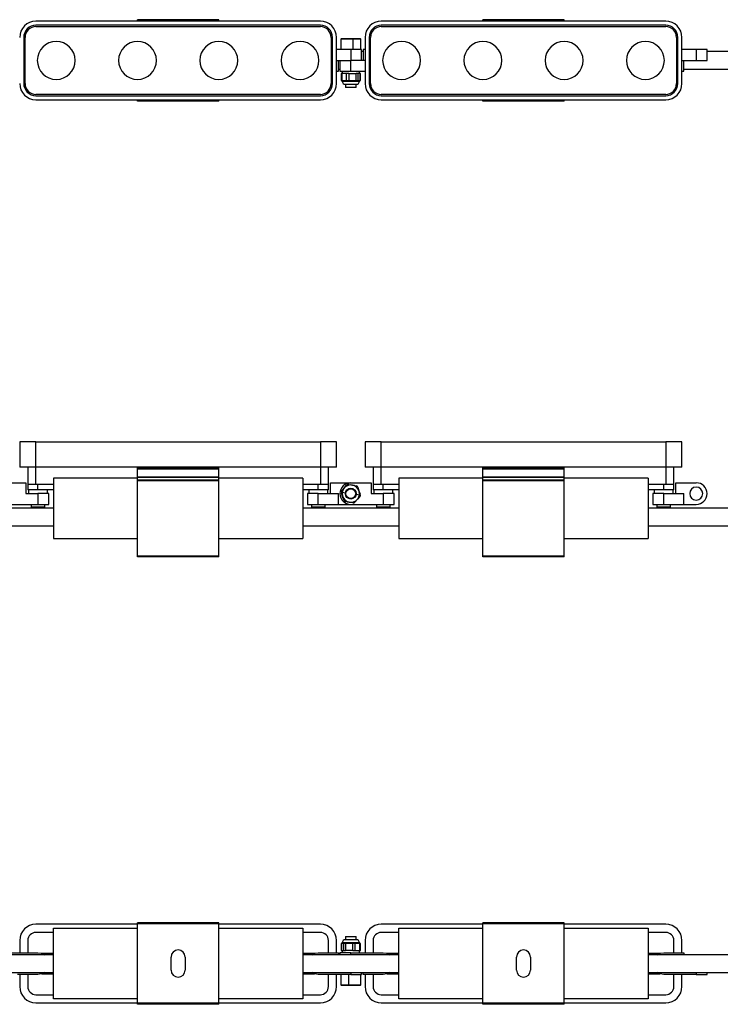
# Model space of a CAD drawing. Header units: millimetres. Extents: x -720 to 2929, y 431 to 795.
# Tile 7 of 15: x 494 to 752, y 431 to 795. Entities that reach past the tile are written whole.
import ezdxf

# ---------------------------------------------------------------- set-up
doc = ezdxf.new("R2010")
doc.units = ezdxf.units.MM

# ---------------------------------------------------------------- blocks, each defined once
blk = doc.blocks.new('Drawing View1')
at = {"color": 7, "linetype": 'Continuous', "lineweight": 25}
for p, q in [((1038.95, 18.3), (1008.95, 18.3)), ((1008.95, 17.75), (1008.95, 18.3)), ((1038.95, 17.75), (1038.95, 18.3)), ((1166.45, 18.3), (1136.45, 18.3)), ((1136.45, 17.75), (1136.45, 18.3)), ((1166.45, 17.75), (1166.45, 18.3)), ((1076.45, 17.75), (971.45, 17.75)), ((1076.45, 16.25), (971.45, 16.25)), ((971.45, 15.75), (1076.45, 15.75)), ((1203.95, 17.75), (1098.95, 17.75)), ((1203.95, 16.25), (1098.95, 16.25)), ((1098.95, 15.75), (1203.95, 15.75)), ((966.95, 11.75), (966.95, -5.25)), ((967.45, -5.25), (967.45, 11.75)), ((1080.45, 11.75), (1080.45, -5.25)), ((1080.95, -5.25), (1080.95, 11.75)), ((1082.45, -5.25), (1082.45, 11.75)), ((1084.17, 11.25), (1084.03, 11.12)), ((1084.03, 11.12), (1084.03, 7.25)), ((1088.42, 11.12), (1084.03, 11.12)), ((1088.4, 11.25), (1084.17, 11.25)), ((1088.42, 11.12), (1088.4, 11.25)), ((1091.23, 11.25), (1088.4, 11.25)), ((1088.42, 11.12), (1088.42, 7.25)), ((1091.37, 11.12), (1088.42, 11.12)), ((1091.37, 11.12), (1091.23, 11.25)), ((1091.37, 7.25), (1091.37, 11.12)), ((1092.95, 11.75), (1092.95, -5.25)), ((1094.45, 11.75), (1094.45, -5.25)), ((1094.95, -5.25), (1094.95, 11.75)), ((1207.95, 11.75), (1207.95, -5.25)), ((1208.45, -5.25), (1208.45, 11.75)), ((1209.95, -5.25), (1209.95, 11.75)), ((1087.7, 7.25), (1082.45, 7.25)), ((1087.7, 7.25), (1087.7, 3.25)), ((1091.7, 7.25), (1087.7, 7.25)), ((1091.7, 3.25), (1091.7, 7.25)), ((1092.2, 6.5), (1091.7, 6.5)), ((1092.2, 7.25), (1092.2, 3.25)), ((1092.95, 7.25), (1092.2, 7.25)), ((1215.2, 7.25), (1209.95, 7.25)), ((1215.2, 7.25), (1215.2, 3.25)), ((1219.2, 7.25), (1215.2, 7.25)), ((1219.2, 3.25), (1219.2, 7.25)), ((1405.4, 6.5), (1219.2, 6.5)), ((1082.45, 3.25), (1087.7, 3.25)), ((1083.2, -0.75), (1083.2, 3.25)), ((1083.2, 0), (1083.7, 0)), ((1083.7, 3.25), (1083.7, -0.75)), ((1087.7, -0.75), (1087.7, 3.25)), ((1092.95, 3.25), (1087.7, 3.25)), ((1209.95, 3.25), (1215.2, 3.25)), ((1210.7, -0.75), (1210.7, 3.25)), ((1210.7, 0), (1405.4, 0)), ((1215.2, 3.25), (1219.2, 3.25)), ((1082.45, -0.75), (1083.2, -0.75)), ((1083.7, -0.75), (1087.7, -0.75)), ((1084.17, -1.55), (1084.17, -4.11)), ((1084.37, -1.55), (1084.17, -1.55)), ((1084.37, -1.55), (1084.37, -4.11)), ((1086.16, -1.55), (1084.37, -1.55)), ((1084.5, -0.75), (1084.5, -1.55)), ((1084.55, -0.75), (1084.55, -1.55)), ((1086.16, -4.11), (1086.16, -1.55)), ((1086.92, -1.55), (1086.16, -1.55)), ((1086.92, -1.55), (1086.92, -4.11)), ((1086.92, -1.55), (1089.64, -1.55)), ((1087.7, -0.75), (1092.95, -0.75)), ((1089.64, -4.11), (1089.64, -1.55)), ((1090.25, -1.55), (1089.64, -1.55)), ((1090.25, -1.55), (1090.25, -4.11)), ((1091.18, -1.55), (1090.25, -1.55)), ((1090.9, -1.55), (1090.9, -0.75)), ((1091.18, -4.11), (1091.18, -1.55)), ((1091.23, -1.55), (1091.18, -1.55)), ((1091.23, -4.11), (1091.23, -1.55)), ((1209.95, -0.75), (1210.7, -0.75)), ((1084.17, -4.11), (1084.37, -4.11)), ((1084.37, -4.11), (1085.26, -4.11)), ((1084.5, -4.11), (1084.5, -4.35)), ((1084.5, -4.35), (1084.55, -4.35)), ((1084.55, -4.35), (1084.55, -4.11)), ((1084.55, -4.35), (1084.56, -4.35)), ((1084.56, -4.35), (1090.9, -4.35)), ((1085.26, -4.11), (1086.16, -4.11)), ((1085.7, -5.55), (1085.7, -6.55)), ((1085.7, -5.55), (1085.73, -5.55)), ((1085.7, -6.55), (1085.9, -6.75)), ((1085.7, -6.55), (1089.7, -6.55)), ((1085.73, -5.55), (1089.7, -5.55)), ((1085.73, -5.55), (1085.73, -5.55)), ((1089.5, -6.75), (1085.9, -6.75)), ((1086.16, -4.11), (1086.92, -4.11)), ((1086.92, -4.11), (1088.28, -4.11)), ((1088.28, -4.11), (1089.64, -4.11)), ((1089.5, -6.75), (1089.7, -6.55)), ((1089.64, -4.11), (1090.25, -4.11)), ((1089.7, -6.55), (1089.7, -5.55)), ((1090.25, -4.11), (1090.72, -4.11)), ((1090.72, -4.11), (1091.18, -4.11)), ((1090.9, -4.35), (1090.9, -4.11)), ((1091.18, -4.11), (1091.23, -4.11)), ((1076.45, -9.25), (971.45, -9.25)), ((971.45, -9.75), (1076.45, -9.75)), ((1203.95, -9.25), (1098.95, -9.25)), ((1098.95, -9.75), (1203.95, -9.75)), ((971.45, -11.25), (1076.45, -11.25)), ((1008.95, -11.8), (1008.95, -11.25)), ((1038.95, -11.8), (1008.95, -11.8)), ((1038.95, -11.8), (1038.95, -11.25)), ((1098.95, -11.25), (1203.95, -11.25)), ((1136.45, -11.8), (1136.45, -11.25)), ((1166.45, -11.8), (1136.45, -11.8)), ((1166.45, -11.8), (1166.45, -11.25))]:
    blk.add_line(p, q, dxfattribs=at)
for centre, radius, start, end in [((971.45, 11.75), 6, 90, 180), ((971.45, 11.75), 4.5, 90, 180), ((971.45, 11.75), 4, 90, 180), ((1076.45, 11.75), 6, 0, 90), ((1076.45, 11.75), 4.5, 0, 90), ((1076.45, 11.75), 4, 0, 90), ((1098.95, 11.75), 6, 90, 180), ((1098.95, 11.75), 4.5, 90, 180), ((1098.95, 11.75), 4, 90, 180), ((1203.95, 11.75), 6, 0, 90), ((1203.95, 11.75), 4.5, 0, 90), ((1203.95, 11.75), 4, 0, 90), ((978.95, 3.25), 7, 90, 270), ((978.95, 3.25), 7, 270, 90), ((1008.95, 3.25), 7, 90, 270), ((1008.95, 3.25), 7, 270, 90), ((1038.95, 3.25), 7, 90, 270), ((1038.95, 3.25), 7, 270, 90), ((1068.95, 3.25), 7, 90, 270), ((1068.95, 3.25), 7, 270, 90), ((1106.45, 3.25), 7, 90, 270), ((1106.45, 3.25), 7, 270, 90), ((1136.45, 3.25), 7, 90, 270), ((1136.45, 3.25), 7, 270, 90), ((1166.45, 3.25), 7, 90, 270), ((1166.45, 3.25), 7, 270, 90), ((1196.45, 3.25), 7, 90, 270), ((1196.45, 3.25), 7, 270, 90), ((971.45, -5.25), 6, 180, 270), ((971.45, -5.25), 4.5, 180, 270), ((971.45, -5.25), 4, 180, 270), ((1076.45, -5.25), 6, 270, 0), ((1076.45, -5.25), 4.5, 270, 0), ((1076.45, -5.25), 4, 270, 0), ((1085.7, -4.35), 1.2, 180, 270), ((1085.74, -4.36), 1.19, 179.5268, 269.5189), ((1089.7, -4.35), 1.2, 270, 0), ((1098.95, -5.25), 6, 180, 270), ((1098.95, -5.25), 4.5, 180, 270), ((1098.95, -5.25), 4, 180, 270), ((1203.95, -5.25), 6, 270, 0), ((1203.95, -5.25), 4.5, 270, 0), ((1203.95, -5.25), 4, 270, 0)]:
    blk.add_arc(centre, radius, start, end, dxfattribs=at)
blk = doc.blocks.new('Drawing View2')
at = {"color": 7, "linetype": 'Continuous', "lineweight": 25}
for p, q in [((691.5, 9.52), (691.5, 0.22)), ((697.5, 9.52), (691.5, 9.52)), ((697.5, 0.22), (697.5, 9.52)), ((697.5, 9.52), (802.5, 9.52)), ((802.5, 9.52), (802.5, 0.22)), ((808.5, 9.52), (802.5, 9.52)), ((808.5, 0.22), (808.5, 9.52)), ((819, 9.52), (819, 0.22)), ((825, 9.52), (819, 9.52)), ((825, 0.22), (825, 9.52)), ((825, 9.52), (930, 9.52)), ((930, 9.52), (930, 0.22)), ((936, 9.52), (930, 9.52)), ((936, 0.22), (936, 9.52)), ((697.5, 0.22), (691.5, 0.22)), ((694.5, 0.22), (694.5, -6.14)), ((802.5, 0.22), (697.5, 0.22)), ((697.5, -6.14), (697.5, 0.22)), ((765, 0), (735, 0)), ((735, -0.5), (735, 0)), ((765, -0.5), (765, 0)), ((808.5, 0.22), (802.5, 0.22)), ((802.5, 0.22), (802.5, -6.14)), ((805.5, -6.14), (805.5, 0.22)), ((825, 0.22), (819, 0.22)), ((822, 0.22), (822, -6.14)), ((930, 0.22), (825, 0.22)), ((825, -6.14), (825, 0.22)), ((892.5, 0), (862.5, 0)), ((862.5, -0.5), (862.5, 0)), ((892.5, -0.5), (892.5, 0)), ((936, 0.22), (930, 0.22)), ((930, 0.22), (930, -6.14)), ((933, -6.14), (933, 0.22)), ((765, -0.5), (735, -0.5)), ((735, -3.4), (735, -0.5)), ((765, -3.4), (735, -3.4)), ((735, -3.61), (735, -3.4)), ((765, -3.61), (735, -3.61)), ((735, -4.58), (735, -3.61)), ((765, -3.4), (765, -0.5)), ((765, -3.61), (765, -3.4)), ((765, -4.58), (765, -3.61)), ((892.5, -0.5), (862.5, -0.5)), ((862.5, -3.4), (862.5, -0.5)), ((892.5, -3.4), (862.5, -3.4)), ((862.5, -3.61), (862.5, -3.4)), ((892.5, -3.61), (862.5, -3.61)), ((862.5, -4.58), (862.5, -3.61)), ((892.5, -3.4), (892.5, -0.5)), ((892.5, -3.61), (892.5, -3.4)), ((892.5, -4.58), (892.5, -3.61)), ((686.25, -5.54), (693.75, -5.54)), ((693.75, -5.54), (693.75, -9.54)), ((694.5, -6.14), (694.5, -8.14)), ((697.5, -6.14), (694.5, -6.14)), ((704, -6.14), (697.5, -6.14)), ((698.25, -8.14), (698.25, -6.14)), ((735, -3.84), (704, -3.84)), ((704, -3.84), (704, -26.04)), ((765, -4.58), (735, -4.58)), ((735, -4.79), (735, -4.58)), ((765, -4.79), (735, -4.79)), ((735, -32.64), (735, -4.79)), ((796, -3.84), (765, -3.84)), ((765, -4.79), (765, -4.58)), ((765, -32.64), (765, -4.79)), ((796, -3.84), (796, -26.04)), ((802.5, -6.14), (796, -6.14)), ((801.75, -8.14), (801.75, -6.14)), ((805.5, -6.14), (802.5, -6.14)), ((805.5, -8.14), (805.5, -6.14)), ((806.25, -9.54), (806.25, -5.54)), ((806.25, -5.54), (813.75, -5.54)), ((811.31, -7.47), (812.21, -6.41)), ((812.97, -6.15), (814.33, -6.4)), ((813.75, -5.54), (821.25, -5.54)), ((814.33, -6.4), (815.69, -6.65)), ((816.3, -7.17), (816.77, -8.47)), ((821.25, -5.54), (821.25, -9.54)), ((822, -6.14), (822, -8.14)), ((825, -6.14), (822, -6.14)), ((831.5, -6.14), (825, -6.14)), ((825.75, -8.14), (825.75, -6.14)), ((831.5, -3.84), (831.5, -26.04)), ((862.5, -3.84), (831.5, -3.84)), ((892.5, -4.58), (862.5, -4.58)), ((862.5, -4.79), (862.5, -4.58)), ((892.5, -4.79), (862.5, -4.79)), ((862.5, -32.64), (862.5, -4.79)), ((923.5, -3.84), (892.5, -3.84)), ((892.5, -4.79), (892.5, -4.58)), ((892.5, -32.64), (892.5, -4.79)), ((923.5, -3.84), (923.5, -26.04)), ((930, -6.14), (923.5, -6.14)), ((929.25, -8.14), (929.25, -6.14)), ((933, -6.14), (930, -6.14)), ((933, -8.14), (933, -6.14)), ((933.75, -5.54), (941.25, -5.54)), ((933.75, -9.54), (933.75, -5.54)), ((693.75, -9.54), (698.25, -9.54)), ((698.25, -8.14), (694.5, -8.14)), ((694.75, -8.14), (694.75, -9.54)), ((704, -8.14), (698.25, -8.14)), ((698.25, -9.54), (698.25, -13.54)), ((702.25, -9.54), (698.25, -9.54)), ((701.75, -9.54), (701.75, -8.14)), ((702.25, -13.54), (702.25, -9.54)), ((801.75, -8.14), (796, -8.14)), ((797.75, -9.54), (797.75, -13.54)), ((801.75, -9.54), (797.75, -9.54)), ((798.25, -8.14), (798.25, -9.54)), ((805.5, -8.14), (801.75, -8.14)), ((801.75, -13.54), (801.75, -9.54)), ((801.75, -9.54), (809.25, -9.54)), ((805.25, -9.54), (805.25, -8.14)), ((809.25, -13.54), (809.25, -9.54)), ((810.73, -10.62), (810.27, -9.31)), ((810.42, -8.52), (811.31, -7.47)), ((810.6, -8.97), (811.78, -9.18)), ((811.2, -11.92), (810.73, -10.62)), ((816.9, -10.12), (815.72, -9.91)), ((817.08, -10.57), (816.19, -11.62)), ((816.77, -8.47), (817.23, -9.78)), ((821.25, -9.54), (825.75, -9.54)), ((825.75, -8.14), (822, -8.14)), ((822.25, -8.14), (822.25, -9.54)), ((831.5, -8.14), (825.75, -8.14)), ((825.75, -9.54), (825.75, -13.54)), ((829.75, -9.54), (825.75, -9.54)), ((829.25, -9.54), (829.25, -8.14)), ((829.75, -13.54), (829.75, -9.54)), ((929.25, -8.14), (923.5, -8.14)), ((925.25, -9.54), (925.25, -13.54)), ((929.25, -9.54), (925.25, -9.54)), ((925.75, -8.14), (925.75, -9.54)), ((933, -8.14), (929.25, -8.14)), ((929.25, -13.54), (929.25, -9.54)), ((929.25, -9.54), (936.75, -9.54)), ((932.75, -9.54), (932.75, -8.14)), ((936.75, -13.54), (936.75, -9.54)), ((686.25, -13.54), (698.25, -13.54)), ((695.75, -13.54), (695.75, -14.54)), ((698.25, -13.54), (702.25, -13.54)), ((700.75, -14.54), (700.75, -13.54)), ((797.75, -13.54), (801.75, -13.54)), ((799.25, -13.54), (799.25, -14.54)), ((801.75, -13.54), (809.25, -13.54)), ((804.25, -14.54), (804.25, -13.54)), ((809.25, -13.54), (813.75, -13.54)), ((813.17, -12.69), (811.81, -12.44)), ((814.53, -12.94), (813.17, -12.69)), ((813.75, -13.54), (825.75, -13.54)), ((816.19, -11.62), (815.29, -12.67)), ((823.25, -13.54), (823.25, -14.54)), ((825.75, -13.54), (829.75, -13.54)), ((828.25, -14.54), (828.25, -13.54)), ((925.25, -13.54), (929.25, -13.54)), ((926.75, -13.54), (926.75, -14.54)), ((929.25, -13.54), (936.75, -13.54)), ((931.75, -14.54), (931.75, -13.54)), ((936.75, -13.54), (941.25, -13.54)), ((704, -14.89), (668.5, -14.89)), ((700.75, -14.54), (695.75, -14.54)), ((831.5, -14.89), (796, -14.89)), ((804.25, -14.54), (799.25, -14.54)), ((828.25, -14.54), (823.25, -14.54)), ((1131.45, -14.89), (923.5, -14.89)), ((931.75, -14.54), (926.75, -14.54)), ((668.5, -21.39), (704, -21.39)), ((796, -21.39), (831.5, -21.39)), ((923.5, -21.39), (1131.45, -21.39)), ((704, -26.04), (735, -26.04)), ((765, -26.04), (796, -26.04)), ((831.5, -26.04), (862.5, -26.04)), ((892.5, -26.04), (923.5, -26.04)), ((765, -32.64), (735, -32.64)), ((735, -32.84), (735, -32.64)), ((765, -32.84), (765, -32.64)), ((892.5, -32.64), (862.5, -32.64)), ((862.5, -32.84), (862.5, -32.64)), ((892.5, -32.84), (892.5, -32.64)), ((765, -32.84), (735, -32.84)), ((892.5, -32.84), (862.5, -32.84))]:
    blk.add_line(p, q, dxfattribs=at)
for radius in [2, 1.8]:
    blk.add_circle((813.75, -9.54), radius, dxfattribs=at)
for centre, radius, start, end in [((813.75, -9.54), 4, 90, 270), ((813.75, -9.54), 3.2, 349.5715, 169.2807), ((812.82, -6.93), 0.8, 79.5715, 139.5715), ((815.55, -7.44), 0.8, 19.5715, 79.5715), ((941.25, -9.54), 2.4, 0, 180), ((941.25, -9.54), 4, 270, 90), ((811.02, -9.04), 0.8, 139.5715, 199.5715), ((813.75, -9.54), 3.2, 169.5715, 349.2807), ((813.75, -9.54), 3.2, 169.2807, 169.5715), ((813.75, -9.54), 3.2, 349.2807, 349.5715), ((816.48, -10.05), 0.8, 319.5715, 19.5715), ((941.25, -9.54), 2.4, 180, 0), ((811.95, -11.65), 0.8, 199.5715, 259.5715), ((814.68, -12.16), 0.8, 259.5715, 319.5715)]:
    blk.add_arc(centre, radius, start, end, dxfattribs=at)
blk = doc.blocks.new('Drawing View3')
at = {"color": 7, "linetype": 'Continuous', "lineweight": 25}
for p, q in [((1038.95, 18.3), (1008.95, 18.3)), ((1008.95, 18.28), (1008.95, 18.3)), ((1038.95, 18.28), (1008.95, 18.28)), ((1008.95, 18.07), (1008.95, 18.28)), ((1038.95, 18.28), (1038.95, 18.3)), ((1038.95, 18.07), (1038.95, 18.28)), ((1166.45, 18.3), (1136.45, 18.3)), ((1136.45, 18.28), (1136.45, 18.3)), ((1166.45, 18.28), (1136.45, 18.28)), ((1136.45, 18.07), (1136.45, 18.28)), ((1166.45, 18.28), (1166.45, 18.3)), ((1166.45, 18.07), (1166.45, 18.28)), ((1008.95, 17.75), (971.45, 17.75)), ((977.95, 14.75), (971.45, 14.75)), ((977.95, -9.75), (977.95, 16.25)), ((977.95, 16.25), (1008.95, 16.25)), ((1038.95, 18.07), (1008.95, 18.07)), ((1008.95, 18.05), (1008.95, 18.07)), ((1038.95, 18.05), (1008.95, 18.05)), ((1008.95, 17.85), (1008.95, 18.05)), ((1038.95, 17.85), (1008.95, 17.85)), ((1008.95, -11.35), (1008.95, 17.85)), ((1038.95, 18.05), (1038.95, 18.07)), ((1038.95, 17.85), (1038.95, 18.05)), ((1038.95, -11.35), (1038.95, 17.85)), ((1076.45, 17.75), (1038.95, 17.75)), ((1038.95, 16.25), (1069.95, 16.25)), ((1069.95, 16.25), (1069.95, -9.75)), ((1076.45, 14.75), (1069.95, 14.75)), ((1136.45, 17.75), (1098.95, 17.75)), ((1105.45, 14.75), (1098.95, 14.75)), ((1105.45, 16.25), (1136.45, 16.25)), ((1105.45, -9.75), (1105.45, 16.25)), ((1166.45, 18.07), (1136.45, 18.07)), ((1136.45, 18.05), (1136.45, 18.07)), ((1166.45, 18.05), (1136.45, 18.05)), ((1136.45, 17.85), (1136.45, 18.05)), ((1166.45, 17.85), (1136.45, 17.85)), ((1136.45, -11.35), (1136.45, 17.85)), ((1166.45, 18.05), (1166.45, 18.07)), ((1166.45, 17.85), (1166.45, 18.05)), ((1166.45, -11.35), (1166.45, 17.85)), ((1203.95, 17.75), (1166.45, 17.75)), ((1166.45, 16.25), (1197.45, 16.25)), ((1197.45, 16.25), (1197.45, -9.75)), ((1203.95, 14.75), (1197.45, 14.75)), ((965.45, 11.75), (965.45, 7.25)), ((968.45, 11.75), (968.45, 7.25)), ((1079.45, 7.25), (1079.45, 11.75)), ((1082.45, 7.25), (1082.45, 11.75)), ((1085.9, 13.25), (1085.7, 13.05)), ((1085.7, 13.05), (1085.7, 12.05)), ((1087.31, 13.05), (1085.7, 13.05)), ((1089.67, 12.05), (1085.7, 12.05)), ((1085.9, 13.25), (1087.34, 13.25)), ((1089.7, 13.05), (1087.31, 13.05)), ((1087.34, 13.25), (1089.5, 13.25)), ((1089.7, 13.05), (1089.5, 13.25)), ((1089.67, 12.05), (1089.67, 12.05)), ((1089.7, 12.05), (1089.67, 12.05)), ((1089.7, 12.05), (1089.7, 13.05)), ((1092.95, 11.75), (1092.95, 7.25)), ((1095.95, 11.75), (1095.95, 7.25)), ((1206.95, 7.25), (1206.95, 11.75)), ((1209.95, 7.25), (1209.95, 11.75)), ((1084.17, 10.61), (1084.17, 8.05)), ((1084.22, 10.61), (1084.17, 10.61)), ((1084.17, 8.05), (1084.22, 8.05)), ((1084.22, 10.61), (1084.22, 8.05)), ((1084.68, 10.61), (1084.22, 10.61)), ((1084.22, 8.05), (1085.15, 8.05)), ((1084.5, 10.85), (1084.5, 10.61)), ((1090.84, 10.85), (1084.5, 10.85)), ((1084.5, 8.05), (1084.5, 7.25)), ((1085.15, 10.61), (1084.68, 10.61)), ((1085.15, 8.05), (1085.15, 10.61)), ((1085.76, 10.61), (1085.15, 10.61)), ((1085.15, 8.05), (1085.76, 8.05)), ((1085.76, 10.61), (1085.76, 8.05)), ((1087.12, 10.61), (1085.76, 10.61)), ((1088.48, 8.05), (1085.76, 8.05)), ((1088.48, 10.61), (1087.12, 10.61)), ((1088.48, 8.05), (1088.48, 10.61)), ((1089.24, 10.61), (1088.48, 10.61)), ((1088.48, 8.05), (1089.24, 8.05)), ((1089.24, 10.61), (1089.24, 8.05)), ((1090.14, 10.61), (1089.24, 10.61)), ((1089.24, 8.05), (1091.03, 8.05)), ((1091.03, 10.61), (1090.14, 10.61)), ((1090.85, 10.85), (1090.84, 10.85)), ((1090.85, 10.85), (1090.85, 10.61)), ((1090.9, 10.85), (1090.85, 10.85)), ((1090.85, 7.25), (1090.85, 8.05)), ((1090.9, 10.61), (1090.9, 10.85)), ((1090.9, 7.25), (1090.9, 8.05)), ((1091.03, 8.05), (1091.03, 10.61)), ((1091.23, 10.61), (1091.03, 10.61)), ((1091.03, 8.05), (1091.23, 8.05)), ((1091.23, 8.05), (1091.23, 10.61)), ((977.95, 6.5), (942.45, 6.5)), ((960.2, 7.25), (972.2, 7.25)), ((977.95, 7), (973.59, 7)), ((1021.35, 0.85), (1021.35, 5.65)), ((1026.55, 5.65), (1026.55, 0.85)), ((1074.31, 7), (1069.95, 7)), ((1105.45, 6.5), (1069.95, 6.5)), ((1075.7, 7.25), (1083.2, 7.25)), ((1083.2, 7.25), (1083.2, 6.5)), ((1083.7, 7.25), (1083.7, 6.5)), ((1087.7, 7.25), (1083.7, 7.25)), ((1087.7, 7.25), (1099.7, 7.25)), ((1087.7, 6.5), (1087.7, 7.25)), ((1105.45, 7), (1101.09, 7)), ((1148.85, 0.85), (1148.85, 5.65)), ((1154.05, 5.65), (1154.05, 0.85)), ((1201.81, 7), (1197.45, 7)), ((1405.4, 6.5), (1197.45, 6.5)), ((1203.2, 7.25), (1210.7, 7.25)), ((1210.7, 7.25), (1210.7, 6.5)), ((942.45, 0), (977.95, 0)), ((1069.95, 0), (1105.45, 0)), ((1087.7, 0), (1087.7, -0.75)), ((1091.7, -0.75), (1091.7, 0)), ((1092.2, -0.75), (1092.2, 0)), ((1197.45, 0), (1405.4, 0)), ((1215.2, 0), (1215.2, -0.75)), ((1219.2, -0.75), (1219.2, 0)), ((972.2, -0.75), (964.7, -0.75)), ((965.45, -0.75), (965.45, -5.25)), ((968.45, -0.75), (968.45, -5.25)), ((973.59, -0.5), (977.95, -0.5)), ((1069.95, -0.5), (1074.31, -0.5)), ((1087.7, -0.75), (1075.7, -0.75)), ((1079.45, -5.25), (1079.45, -0.75)), ((1082.45, -5.25), (1082.45, -0.75)), ((1084.03, -0.75), (1084.03, -4.62)), ((1086.98, -4.62), (1086.98, -0.75)), ((1087.7, -0.75), (1091.7, -0.75)), ((1091.37, -4.62), (1091.37, -0.75)), ((1099.7, -0.75), (1092.2, -0.75)), ((1092.95, -0.75), (1092.95, -5.25)), ((1095.95, -0.75), (1095.95, -5.25)), ((1101.09, -0.5), (1105.45, -0.5)), ((1197.45, -0.5), (1201.81, -0.5)), ((1215.2, -0.75), (1203.2, -0.75)), ((1206.95, -5.25), (1206.95, -0.75)), ((1209.95, -5.25), (1209.95, -0.75)), ((1215.2, -0.75), (1219.2, -0.75)), ((1084.03, -4.62), (1084.17, -4.75)), ((1084.03, -4.62), (1086.98, -4.62)), ((1084.17, -4.75), (1087, -4.75)), ((1086.98, -4.62), (1087, -4.75)), ((1086.98, -4.62), (1091.37, -4.62)), ((1087, -4.75), (1091.23, -4.75)), ((1091.23, -4.75), (1091.37, -4.62)), ((971.45, -8.25), (977.95, -8.25)), ((1008.95, -9.75), (977.95, -9.75)), ((1069.95, -9.75), (1038.95, -9.75)), ((1069.95, -8.25), (1076.45, -8.25)), ((1098.95, -8.25), (1105.45, -8.25)), ((1136.45, -9.75), (1105.45, -9.75)), ((1197.45, -9.75), (1166.45, -9.75)), ((1197.45, -8.25), (1203.95, -8.25)), ((971.45, -11.25), (1008.95, -11.25)), ((1038.95, -11.35), (1008.95, -11.35)), ((1008.95, -11.55), (1008.95, -11.35)), ((1038.95, -11.55), (1008.95, -11.55)), ((1008.95, -11.57), (1008.95, -11.55)), ((1038.95, -11.57), (1008.95, -11.57)), ((1008.95, -11.78), (1008.95, -11.57)), ((1038.95, -11.78), (1008.95, -11.78)), ((1008.95, -11.8), (1008.95, -11.78)), ((1038.95, -11.8), (1008.95, -11.8)), ((1038.95, -11.25), (1076.45, -11.25)), ((1038.95, -11.55), (1038.95, -11.35)), ((1038.95, -11.57), (1038.95, -11.55)), ((1038.95, -11.78), (1038.95, -11.57)), ((1038.95, -11.8), (1038.95, -11.78)), ((1098.95, -11.25), (1136.45, -11.25)), ((1166.45, -11.35), (1136.45, -11.35)), ((1136.45, -11.55), (1136.45, -11.35)), ((1166.45, -11.55), (1136.45, -11.55)), ((1136.45, -11.57), (1136.45, -11.55)), ((1166.45, -11.57), (1136.45, -11.57)), ((1136.45, -11.78), (1136.45, -11.57)), ((1166.45, -11.78), (1136.45, -11.78)), ((1136.45, -11.8), (1136.45, -11.78)), ((1166.45, -11.8), (1136.45, -11.8)), ((1166.45, -11.25), (1203.95, -11.25)), ((1166.45, -11.55), (1166.45, -11.35)), ((1166.45, -11.57), (1166.45, -11.55)), ((1166.45, -11.78), (1166.45, -11.57)), ((1166.45, -11.8), (1166.45, -11.78))]:
    blk.add_line(p, q, dxfattribs=at)
at = {"color": 7, "linetype": 'Continuous', "lineweight": 25, "flags": 128}
for points in [[(972.2, 7.25), (973.44, 7.05), (974.53, 6.5)], [(1073.37, 6.5), (1074.46, 7.05), (1075.7, 7.25)], [(1099.7, 7.25), (1100.94, 7.05), (1102.03, 6.5)], [(1200.87, 6.5), (1201.96, 7.05), (1203.2, 7.25)], [(974.53, 0), (973.44, -0.55), (972.2, -0.75)], [(1075.7, -0.75), (1074.46, -0.55), (1073.37, 0)], [(1102.03, 0), (1100.94, -0.55), (1099.7, -0.75)], [(1203.2, -0.75), (1201.96, -0.55), (1200.87, 0)]]:
    blk.add_lwpolyline(points, dxfattribs=at)
at = {"color": 7, "linetype": 'Continuous', "lineweight": 25}
for centre, radius, start, end in [((971.45, 11.75), 6, 90, 180), ((971.45, 11.75), 3, 90, 180), ((1076.45, 11.75), 6, 0, 90), ((1076.45, 11.75), 3, 0, 90), ((1098.95, 11.75), 6, 90, 180), ((1098.95, 11.75), 3, 90, 180), ((1203.95, 11.75), 6, 0, 90), ((1203.95, 11.75), 3, 0, 90), ((1085.7, 10.85), 1.2, 90, 180), ((1089.66, 10.86), 1.19, 359.5268, 89.5189), ((1089.7, 10.85), 1.2, 0, 90), ((1023.95, 5.65), 2.6, 0, 180), ((1151.45, 5.65), 2.6, 0, 180), ((1023.95, 0.85), 2.6, 180, 0), ((1151.45, 0.85), 2.6, 180, 0), ((971.45, -5.25), 6, 180, 270), ((971.45, -5.25), 3, 180, 270), ((1076.45, -5.25), 3, 270, 0), ((1076.45, -5.25), 6, 270, 0), ((1098.95, -5.25), 6, 180, 270), ((1098.95, -5.25), 3, 180, 270), ((1203.95, -5.25), 3, 270, 0), ((1203.95, -5.25), 6, 270, 0)]:
    blk.add_arc(centre, radius, start, end, dxfattribs=at)

msp = doc.modelspace()

# ---------------------------------------------------------------- block references
at = {"color": 7, "linetype": 'Continuous', "lineweight": 25}
for name, p in [('Drawing View1', (-471.93, 776.38)), ('Drawing View2', (-197.98, 629.33)), ('Drawing View3', (-471.93, 443.16))]:
    msp.add_blockref(name, p, dxfattribs=at)

doc.saveas('drawing.dxf')
